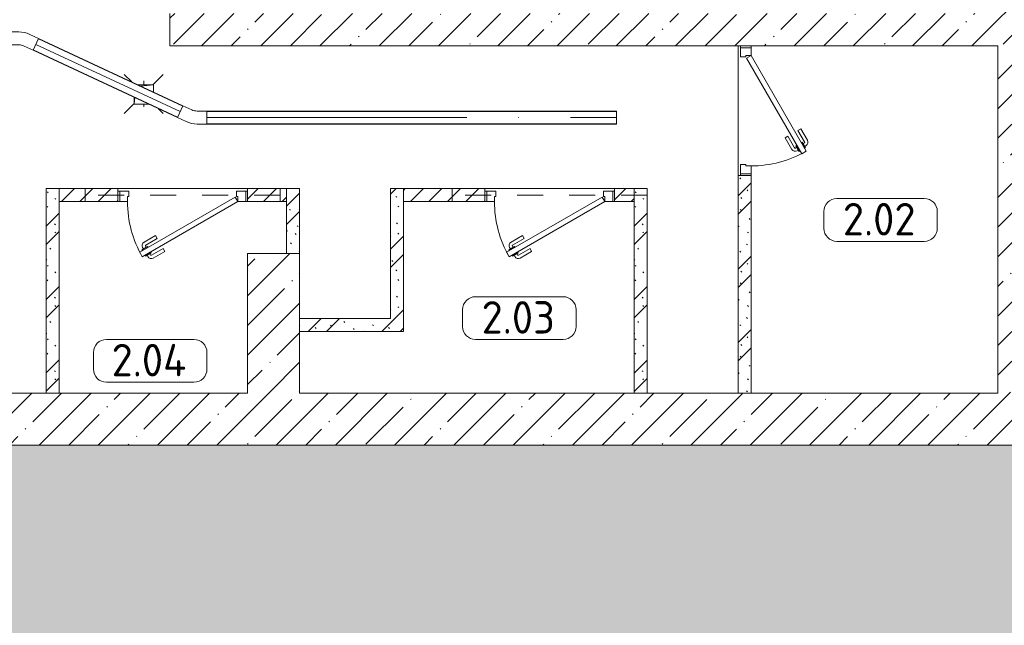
# Model space of a CAD drawing. Header units: millimetres. Extents: x -32229 to 192519, y -13689 to 125138.
# Tile 9 of 183: x -2495 to 5085, y 34587 to 39251. Entities that reach past the tile are written whole.
import ezdxf

# ---------------------------------------------------------------- set-up
doc = ezdxf.new("R2010")
doc.units = ezdxf.units.MM
doc.linetypes.add('3_ Штрих_ 1 х 1 мм', pattern=[400, 200, -200])
doc.linetypes.add('ADSK_Осевая', pattern=[2800, 2000, -400, 0, -400])
for name, color, linetype, lineweight in [('A-AREA-____-IDEN', 7, 'Continuous', 9), ('A-DOOR-____-MCUT', 7, 'Continuous', 9), ('A-DOOR-____-OTLN', 7, 'Continuous', 18), ('A-DOOR-FRAM-MCUT', 7, 'Continuous', 9), ('A-FLOR-____-MCUT', 7, 'Continuous', 40), ('A-FLOR-____-OTLN', 7, 'Continuous', 18), ('A-FLOR-____-PATT', 7, 'Continuous', 40), ('A-WALL-____-MCUT', 7, 'Continuous', 40), ('A-WALL-____-PATT', 7, 'Continuous', 40), ('E-CABL-TRAY-CNTR', 7, 'ADSK_Осевая', 18), ('E-CABL-TRAY-OTLN', 7, 'Continuous', 18), ('I-WALL-____-MCUT', 7, 'Continuous', 40), ('M-EQPM-____-OTLN', 7, 'Continuous', 18), ('P-SANR-FIXT-OTLN', 7, 'Continuous', 18), ('S-BEAM-____-OTLN', 7, 'Continuous', 18), ('S-COLS-____-MCUT', 7, 'Continuous', 40), ('S-COLS-____-OTLN', 7, 'Continuous', 18)]:
    doc.layers.add(name, color=color, linetype=linetype, lineweight=lineweight)
doc.styles.add('GOST Common_3', font='GOST_Common.ttf', dxfattribs={"height": 250})
pattern_1 = [(45, (0, 0), (-228.0985, 228.0985), []), (45, (228.1, 0), (-228.0985, 228.0985), [403.225, -80.645, 6.706, -73.939])]
pattern_2 = [(45, (0, 0), (-70.71068, 70.71068), [])]
pattern_3 = [(135, (300.56, 377.28), (-565.6854, 6e-14), [10, -790]), (135, (349.8, 474.73), (-565.6854, 6e-14), [10, -790]), (135, (423.93, 473.06), (-565.6854, 6e-14), [10, -790]), (135, (229.92, 447.9), (-565.6854, 6e-14), [10, -790]), (135, (155.08, 447.9), (-565.6854, 6e-14), [10, -790]), (135, (114.9, 369.03), (-565.6854, 6e-14), [10, -790]), (135, (132.43, 285.8), (-565.6854, 6e-14), [10, -790]), (135, (214.66, 322), (-565.6854, 6e-14), [10, -790]), (135, (198.16, 261.88), (-565.6854, 6e-14), [10, -790]), (135, (45.2, 272.9), (-565.6854, 6e-14), [10, -790]), (135, (42.32, 336.16), (-565.6854, 6e-14), [10, -790]), (135, (92.26, 192.24), (-565.6854, 6e-14), [10, -790]), (135, (7.07, 149.2), (-565.6854, 6e-14), [10, -790]), (135, (80.6, 95.1), (-565.6854, 6e-14), [10, -790]), (135, (79.53, 36.94), (-565.6854, 6e-14), [10, -790]), (135, (153.87, 74.56), (-565.6854, 6e-14), [10, -790]), (135, (228.35, 124.8), (-565.6854, 6e-14), [10, -790]), (135, (279.75, 180.4), (-565.6854, 6e-14), [10, -790]), (135, (282.9, 31.63), (-565.6854, 6e-14), [10, -790]), (135, (377.38, 53.45), (-565.6854, 6e-14), [10, -790]), (135, (352.28, 102.7), (-565.6854, 6e-14), [10, -790]), (135, (354.05, 0), (-565.6854, 6e-14), [10, -790]), (135, (553.23, 16.45), (-565.6854, 6e-14), [10, -790]), (135, (542.38, 63.45), (-565.6854, 6e-14), [10, -790]), (135, (536.58, 239.3), (-565.6854, 6e-14), [10, -790]), (135, (475.85, 203.9), (-565.6854, 6e-14), [10, -790]), (135, (475.85, 316.54), (-565.6854, 6e-14), [10, -790]), (135, (520.8, 408.7), (-565.6854, 6e-14), [10, -790]), (135, (551.1, 470.8), (-565.6854, 6e-14), [10, -790]), (135, (235.25, 537.93), (-565.6854, 6e-14), [10, -790]), (135, (407.25, 547.65), (-565.6854, 6e-14), [10, -790]), (135, (94.5, 558.6), (-565.6854, 6e-14), [10, -790]), (135, (46.4, 532.3), (-565.6854, 6e-14), [10, -790]), (135, (85.56, 465.04), (-565.6854, 6e-14), [10, -790]), (135, (355.53, 181.14), (-565.6854, 6e-14), [10, -790]), (135, (362.23, 243.6), (-565.6854, 6e-14), [10, -790]), (135, (413.45, 344.1), (-565.6854, 6e-14), [10, -790]), (135, (286.3, 273.25), (-565.6854, 6e-14), [10, -790]), (135, (423.02, 263.72), (-565.6854, 6e-14), [10, -790]), (135, (162.94, 190.2), (-565.6854, 6e-14), [10, -790]), (135, (470.25, 120.93), (-565.6854, 6e-14), [10, -790]), (135, (484.48, 9.78), (-565.6854, 6e-14), [10, -790]), (45, (0, 212.13), (-565.6854, 0), []), (45, (212.13, 0), (-565.6854, 0), []), (45, (353.55, 0), (-565.6854, 0), []), (45, (0, 353.55), (-565.6854, 0), [])]

# ---------------------------------------------------------------- blocks, each defined once
blk = doc.blocks.new('АР_Дверь однопольная - 1000х2100h_850__Кладовая-4751203--01 ЭЛ')
at = {"layer": 'A-DOOR-____-MCUT', "color": 253, "lineweight": 13, "true_color": 0xaaaaaa}
for p, q in [((311.1, 475), (-425, 50)), ((331.1, 440.4), (311.1, 475)), ((-405, 15.4), (331.1, 440.4)), ((-425, 50), (-405, 15.4))]:
    blk.add_line(p, q, dxfattribs=at)
at = {"layer": 'A-DOOR-____-OTLN', "color": 253, "lineweight": 5, "true_color": 0xaaaaaa}
for p, q in [((138.9, 433.3), (227.7, 484.6)), ((151.4, 411.7), (240.2, 462.9)), ((285.5, 469.4), (242.2, 444.4)), ((253, 450.7), (247, 461.1)), ((274.6, 463.2), (268.6, 473.6)), ((289.5, 462.5), (285.5, 469.4)), ((151.4, 411.7), (138.9, 433.3)), ((196.4, 333.7), (285.2, 385)), ((242.2, 444.4), (246.2, 437.5)), ((270.2, 395.9), (266.2, 402.9)), ((313.5, 420.9), (270.2, 395.9)), ((281, 402.2), (287, 391.8)), ((302.6, 414.7), (308.7, 404.3)), ((309.5, 427.9), (313.5, 420.9)), ((196.4, 333.7), (208.9, 312.1)), ((208.9, 312.1), (297.7, 363.3))]:
    blk.add_line(p, q, dxfattribs=at)
for centre, radius, start, end in [((242.7, 458.6), 30, 30, 120), ((242.7, 458.6), 4.99, 30, 120), ((-425, 50), 850, 360, 30), ((282.7, 389.3), 4.99, 300, 30), ((282.7, 389.3), 30, 300, 30)]:
    blk.add_arc(centre, radius, start, end, dxfattribs=at)
at = {"layer": 'A-DOOR-FRAM-MCUT', "color": 253, "lineweight": 13, "true_color": 0xaaaaaa}
for p, q in [((-485, 50), (-500, 50)), ((-425, 50), (-485, 50)), ((-485, 50), (-485, -30)), ((-425, 10), (-425, 50)), ((-415, 10), (-425, 10)), ((-415, -30), (-415, 10)), ((425, 10), (415, 10)), ((415, 10), (415, -30)), ((485, 50), (425, 50)), ((425, 50), (425, 10)), ((485, -30), (485, 50)), ((485, 50), (500, 50)), ((-485, -30), (-500, -30)), ((-485, -30), (-415, -30)), ((415, -30), (485, -30)), ((485, -30), (500, -30))]:
    blk.add_line(p, q, dxfattribs=at)
blk = doc.blocks.new('АР_Дверь однопольная - 1000х2100h_850__Кладовая-7382982--01 ЭЛ')
at = {"layer": 'A-DOOR-____-MCUT', "color": 253, "lineweight": 13, "true_color": 0xaaaaaa}
for p, q in [((311.1, 475), (-425, 50)), ((331.1, 440.4), (311.1, 475)), ((-405, 15.4), (331.1, 440.4)), ((-425, 50), (-405, 15.4))]:
    blk.add_line(p, q, dxfattribs=at)
at = {"layer": 'A-DOOR-____-OTLN', "color": 253, "lineweight": 5, "true_color": 0xaaaaaa}
for p, q in [((138.9, 433.3), (227.7, 484.6)), ((151.4, 411.7), (240.2, 462.9)), ((285.5, 469.4), (242.2, 444.4)), ((253, 450.7), (247, 461.1)), ((274.6, 463.2), (268.6, 473.6)), ((289.5, 462.5), (285.5, 469.4)), ((151.4, 411.7), (138.9, 433.3)), ((196.4, 333.7), (285.2, 385)), ((242.2, 444.4), (246.2, 437.5)), ((270.2, 395.9), (266.2, 402.9)), ((313.5, 420.9), (270.2, 395.9)), ((281, 402.2), (287, 391.8)), ((302.6, 414.7), (308.7, 404.3)), ((309.5, 427.9), (313.5, 420.9)), ((196.4, 333.7), (208.9, 312.1)), ((208.9, 312.1), (297.7, 363.3))]:
    blk.add_line(p, q, dxfattribs=at)
for centre, radius, start, end in [((242.7, 458.6), 30, 30, 120), ((242.7, 458.6), 4.99, 30, 120), ((-425, 50), 850, 360, 30), ((282.7, 389.3), 4.99, 300, 30), ((282.7, 389.3), 30, 300, 30)]:
    blk.add_arc(centre, radius, start, end, dxfattribs=at)
at = {"layer": 'A-DOOR-FRAM-MCUT', "color": 253, "lineweight": 13, "true_color": 0xaaaaaa}
for p, q in [((-485, 50), (-500, 50)), ((-425, 50), (-485, 50)), ((-485, 50), (-485, -30)), ((-425, 10), (-425, 50)), ((-415, 10), (-425, 10)), ((-415, -30), (-415, 10)), ((425, 10), (415, 10)), ((415, 10), (415, -30)), ((485, 50), (425, 50)), ((425, 50), (425, 10)), ((485, -30), (485, 50)), ((485, 50), (500, 50)), ((-485, -30), (-500, -30)), ((-485, -30), (-415, -30)), ((415, -30), (485, -30)), ((485, -30), (500, -30))]:
    blk.add_line(p, q, dxfattribs=at)
blk = doc.blocks.new('АР_Канал вертикальный прямоугольный - ВК-V177--01 ЭЛ')
at = {"layer": 'M-EQPM-____-OTLN', "lineweight": 13, "true_color": 0xe2e2e2}
h = blk.add_hatch(color=254, dxfattribs=at)
h.paths.add_polyline_path([(-75, -75), (-69.3, -23.9), (-75, -21.3)])
h.paths.add_polyline_path([(-21.8, 64.2), (75, 75), (-44.9, 75)])
at = {"layer": 'M-EQPM-____-OTLN', "color": 253, "lineweight": 13, "true_color": 0xaaaaaa}
for p, q in [((75, 75), (-44.9, 75)), ((75, 75), (-44.9, 75)), ((-44.9, 75), (75, 75)), ((-21.8, 64.2), (75, 75)), ((-21.8, 64.2), (75, 75)), ((75, 19.1), (75, 75)), ((75, 75), (75, 19.1)), ((-75, -21.3), (-75, -75)), ((-75, -21.3), (-75, -75)), ((-75, -75), (-75, -21.3)), ((-75, -75), (-69.3, -23.9)), ((-75, -75), (-69.3, -23.9)), ((-75, -75), (40.2, -75)), ((40.2, -75), (-75, -75))]:
    blk.add_line(p, q, dxfattribs=at)
blk = doc.blocks.new('АР_Трап - 100-100-V199--01 ЭЛ')
at = {"layer": 'P-SANR-FIXT-OTLN', "color": 253, "lineweight": 13, "true_color": 0xaaaaaa}
for p, q in [((-91.9, 91.9), (-150, 150)), ((0, 70), (0, 100)), ((70, 70), (150, 150)), ((-75, -75), (-150, -150)), ((0, -100), (0, -80)), ((114.8, -114.8), (150, -150))]:
    blk.add_line(p, q, dxfattribs=at)
blk = doc.blocks.new('АР_Перемычка - 100_Уx1_75x5__250-250-6683530--01 ЭЛ')
at = {"layer": 'S-BEAM-____-OTLN', "color": 9, "linetype": '3_ Штрих_ 1 х 1 мм', "lineweight": 15, "true_color": 0xc4c4c4}
for p, q in [((-750, 50), (-750, -50)), ((750, 50), (750, -50)), ((-750, 0), (750, 0))]:
    blk.add_line(p, q, dxfattribs=at)
blk = doc.blocks.new('Наметкина 10_РД_АР_П_отсоединено_rvt-1--01 ЭЛ')
at = {"layer": 'A-FLOR-____-PATT', "lineweight": 5, "true_color": 0xaaaaaa}
h = blk.add_hatch(dxfattribs=at)
h.set_pattern_fill('FP_1', color=253, style=0, pattern_type=2)
h.set_pattern_definition(pattern_1)
h.paths.add_polyline_path([(-3500.5, 28050), (16035.3, 28050), (16035.3, 35975), (-15864.7, 35975), (-15864.7, 28050), (-11525.4, 28050)])
at = {"layer": 'A-WALL-____-PATT', "lineweight": 5, "true_color": 0xaaaaaa}
h = blk.add_hatch(dxfattribs=at)
h.set_pattern_fill('FP_1', color=253, style=0, pattern_type=2)
h.set_pattern_definition(pattern_1)
h.paths.add_polyline_path([(5435.3, 35975), (5435.3, 42500), (5035.3, 42500), (5035.3, 35975)])
h = blk.add_hatch(dxfattribs=at)
h.set_pattern_fill('FP_1', color=253, style=0, pattern_type=2)
h.set_pattern_definition(pattern_1)
h.paths.add_polyline_path([(4524.4, 39050), (5035.3, 39050), (5035.3, 39300), (-1339.7, 39300), (-1339.7, 39050), (2518.2, 39050)])
h = blk.add_hatch(dxfattribs=at)
h.set_pattern_fill('FP_6', color=253, style=0, pattern_type=2)
h.set_pattern_definition(pattern_3)
h.paths.add_polyline_path([(3135.3, 36375), (3135.3, 38050), (3035.3, 38050), (3035.3, 36375)])
h = blk.add_hatch(dxfattribs=at)
h.set_pattern_fill('FP_6', color=253, style=0, pattern_type=2)
h.set_pattern_definition(pattern_3)
h.paths.add_polyline_path([(-2289.7, 36375), (-2189.7, 36375), (-2189.7, 37950), (-2289.7, 37950), (-2289.7, 37393.4)])
h = blk.add_hatch(dxfattribs=at)
h.set_pattern_fill('FP_8', color=253, style=0, pattern_type=2)
h.set_pattern_definition(pattern_2)
h.paths.add_polyline_path([(-2189.7, 37850), (-1739.7, 37850), (-1739.7, 37950), (-2189.7, 37950)])
h.paths.add_polyline_path([(-439.7, 37850), (-439.7, 37950), (-739.7, 37950), (-739.7, 37850)])
h = blk.add_hatch(dxfattribs=at)
h.set_pattern_fill('FP_6', color=253, style=0, pattern_type=2)
h.set_pattern_definition(pattern_3)
h.paths.add_polyline_path([(-339.7, 37450), (-339.7, 37950), (-439.7, 37950), (-439.7, 37450)])
h = blk.add_hatch(dxfattribs=at)
h.set_pattern_fill('FP_6', color=253, style=0, pattern_type=2)
h.set_pattern_definition(pattern_3)
h.paths.add_polyline_path([(360.3, 36850), (460.3, 36850), (460.3, 37950), (360.3, 37950), (360.3, 36950)])
h = blk.add_hatch(dxfattribs=at)
h.set_pattern_fill('FP_8', color=253, style=0, pattern_type=2)
h.set_pattern_definition(pattern_2)
h.paths.add_polyline_path([(2235.3, 37850), (2235.3, 37950), (2085.3, 37950), (2085.3, 37850)])
h.paths.add_polyline_path([(1085.3, 37850), (1085.3, 37950), (460.3, 37950), (460.3, 37850), (512, 37850)])
h = blk.add_hatch(dxfattribs=at)
h.set_pattern_fill('FP_6', color=253, style=0, pattern_type=2)
h.set_pattern_definition(pattern_3)
h.paths.add_polyline_path([(2335.3, 36375), (2335.3, 37950), (2235.3, 37950), (2235.3, 36375)])
h = blk.add_hatch(dxfattribs=at)
h.set_pattern_fill('FP_6', color=253, style=0, pattern_type=2)
h.set_pattern_definition(pattern_3)
h.paths.add_polyline_path([(360.3, 36850), (360.3, 36950), (-339.7, 36950), (-339.7, 36850)])
h = blk.add_hatch(dxfattribs=at)
h.set_pattern_fill('FP_1', color=253, style=0, pattern_type=2)
h.set_pattern_definition(pattern_1)
h.paths.add_polyline_path([(5035.3, 35975), (5035.3, 36375), (-13164.7, 36375), (-13164.7, 35975), (4524.4, 35975)])
at = {"layer": 'S-COLS-____-OTLN', "lineweight": 5, "true_color": 0xaaaaaa}
h = blk.add_hatch(dxfattribs=at)
h.set_pattern_fill('FP_1', color=253, style=0, pattern_type=2)
h.set_pattern_definition(pattern_1)
h.paths.add_polyline_path([(-339.7, 36375), (-339.7, 37450), (-739.7, 37450), (-739.7, 36375)])
at = {"layer": 'A-FLOR-____-MCUT', "color": 253, "lineweight": 15, "true_color": 0xaaaaaa}
blk.add_line((16035.3, 35975), (-15864.7, 35975), dxfattribs=at)
at = {"layer": 'A-FLOR-____-OTLN', "color": 253, "lineweight": 13, "true_color": 0xaaaaaa}
for p, q in [((3035.3, 39050), (3035.3, 38050)), ((3035.3, 38050), (3035.3, 39050)), ((-739.7, 37950), (-1739.7, 37950)), ((-1739.7, 37950), (-739.7, 37950)), ((2085.3, 37950), (1085.3, 37950)), ((1085.3, 37950), (2085.3, 37950))]:
    blk.add_line(p, q, dxfattribs=at)
at = {"layer": 'A-WALL-____-MCUT', "color": 253, "lineweight": 13, "true_color": 0xaaaaaa}
for p, q in [((-1339.7, 39300), (-1339.7, 39050)), ((-1339.7, 39050), (5035.3, 39050)), ((5035.3, 39050), (5035.3, 36375)), ((-739.7, 36375), (-5114.7, 36375)), ((5035.3, 36375), (-339.7, 36375)), ((-13164.7, 35975), (5035.3, 35975)), ((5035.3, 35975), (5435.3, 35975))]:
    blk.add_line(p, q, dxfattribs=at)
at = {"layer": 'A-WALL-____-MCUT', "color": 253, "lineweight": 15, "true_color": 0xaaaaaa}
for p, q in [((-2189.7, 37950), (-2189.7, 37850)), ((460.3, 37950), (460.3, 37850))]:
    blk.add_line(p, q, dxfattribs=at)
at = {"layer": 'I-WALL-____-MCUT', "color": 253, "lineweight": 13, "true_color": 0xaaaaaa}
for p, q in [((3035.3, 38050), (3035.3, 36375)), ((3135.3, 38050), (3035.3, 38050)), ((3135.3, 36375), (3135.3, 38050)), ((-2289.7, 37950), (-2289.7, 36375)), ((-2189.7, 37950), (-2289.7, 37950)), ((-1739.7, 37950), (-2189.7, 37950)), ((-1739.7, 37850), (-1739.7, 37950)), ((-439.7, 37950), (-739.7, 37950)), ((-739.7, 37950), (-739.7, 37850)), ((-439.7, 37850), (-439.7, 37950)), ((-439.7, 37950), (-439.7, 37450)), ((-339.7, 37950), (-439.7, 37950)), ((-339.7, 37450), (-339.7, 37950)), ((360.3, 37950), (360.3, 36950)), ((460.3, 37950), (360.3, 37950)), ((1085.3, 37950), (460.3, 37950)), ((1085.3, 37850), (1085.3, 37950)), ((2235.3, 37950), (2085.3, 37950)), ((2085.3, 37950), (2085.3, 37850)), ((2235.3, 37850), (2235.3, 37950)), ((2235.3, 37950), (2235.3, 36375)), ((2335.3, 37950), (2235.3, 37950)), ((2335.3, 36375), (2335.3, 37950)), ((-2189.7, 37850), (-1739.7, 37850)), ((-2189.7, 36375), (-2189.7, 37850)), ((-739.7, 37850), (-439.7, 37850)), ((460.3, 36850), (460.3, 37850)), ((460.3, 37850), (1085.3, 37850)), ((2085.3, 37850), (2235.3, 37850)), ((-439.7, 37450), (-339.7, 37450)), ((360.3, 36950), (-339.7, 36950)), ((-339.7, 36950), (-339.7, 36850)), ((-339.7, 36850), (360.3, 36850)), ((360.3, 36850), (460.3, 36850)), ((-2289.7, 36375), (-2189.7, 36375)), ((2235.3, 36375), (2335.3, 36375)), ((3035.3, 36375), (3135.3, 36375))]:
    blk.add_line(p, q, dxfattribs=at)
at = {"layer": 'S-COLS-____-MCUT', "color": 253, "lineweight": 15, "true_color": 0xaaaaaa}
for p, q in [((-339.7, 37450), (-739.7, 37450)), ((-739.7, 37450), (-739.7, 36375)), ((-339.7, 36375), (-339.7, 37450))]:
    blk.add_line(p, q, dxfattribs=at)
at = {"layer": 'A-DOOR-____-OTLN', "color": 253, "lineweight": 13, "true_color": 0xaaaaaa}
for name, p, rotation in [('АР_Дверь однопольная - 1000х2100h_850__Кладовая-7382982--01 ЭЛ', (3085.3, 38550), 269.9999999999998), ('АР_Дверь однопольная - 1000х2100h_850__Кладовая-4751203--01 ЭЛ', (-1239.7, 37900), 180), ('АР_Дверь однопольная - 1000х2100h_850__Кладовая-4751203--01 ЭЛ', (1585.3, 37900), 180)]:
    blk.add_blockref(name, p, dxfattribs=dict(at, rotation=rotation))
at = {"layer": 'M-EQPM-____-OTLN', "color": 253, "lineweight": 13, "true_color": 0xaaaaaa}
blk.add_blockref('АР_Канал вертикальный прямоугольный - ВК-V177--01 ЭЛ', (-1539.7, 38675), dxfattribs=at)
at = {"layer": 'P-SANR-FIXT-OTLN', "color": 253, "lineweight": 13, "true_color": 0xaaaaaa}
blk.add_blockref('АР_Трап - 100-100-V199--01 ЭЛ', (-1539.7, 38680), dxfattribs=at)
at = {"layer": 'S-BEAM-____-OTLN', "color": 253, "lineweight": 13, "true_color": 0xaaaaaa, "rotation": 180}
for p in [(-1239.7, 37900), (1585.3, 37900)]:
    blk.add_blockref('АР_Перемычка - 100_Уx1_75x5__250-250-6683530--01 ЭЛ', p, dxfattribs=at)
blk = doc.blocks.new('M_Горизонтальный изгиб-колено для канального - Стандартное-3034458--01 ЭЛ')
at = {"layer": 'E-CABL-TRAY-OTLN', "color": 150, "true_color": 0x0080ff}
for p, q in [((77, 91.1), (9, 59.4)), ((119.2, 0.4), (77, 91.1)), ((-108.3, -50), (-108.3, 50)), ((-108.3, 50), (-33.3, 50)), ((51.3, -31.3), (119.2, 0.4)), ((-33.3, -50), (-108.3, -50))]:
    blk.add_line(p, q, dxfattribs=at)
for radius in [100, 200]:
    blk.add_arc((-33.3, 150), radius, 270, 295, dxfattribs=at)
blk = doc.blocks.new('Марка помещения 2 - Марка помещения 2-1605974--01 ЭЛ')
at = {"layer": 'A-AREA-____-IDEN', "color": 253, "true_color": 0xaaaaaa}
for p, q in [((-1.797, 0.841), (1.569, 0.841)), ((-2.297, -0.309), (-2.297, 0.341)), ((2.069, 0.341), (2.069, -0.309)), ((1.569, -0.809), (-1.797, -0.809))]:
    blk.add_line(p, q, dxfattribs=at)
for centre, start, end in [((-1.797, 0.341), 90, 180), ((1.569, 0.341), 0, 90), ((-1.797, -0.309), 180, 270), ((1.569, -0.309), 270, 360)]:
    blk.add_arc(centre, 0.5, start, end, dxfattribs=at)

msp = doc.modelspace()

# ---------------------------------------------------------------- linework, layer by layer
at = {"layer": 'E-CABL-TRAY-CNTR', "color": 150, "true_color": 0x0080ff}
for p, q in [((-2370.4, 39061.3), (-1259.8, 38543.4)), ((-1053.4, 38497.6), (2100.2, 38497.6))]:
    msp.add_line(p, q, dxfattribs=at)
at = {"layer": 'E-CABL-TRAY-OTLN', "color": 150, "true_color": 0x0080ff}
for p, q in [((-2350.4, 39104.3), (-2349.3, 39106.6)), ((-2350.4, 39104.3), (-1239.7, 38586.4)), ((-2349.3, 39106.6), (-1238.6, 38588.7)), ((-2391.6, 39016), (-2390.5, 39018.3)), ((-2391.6, 39016), (-1280.9, 38498.1)), ((-2390.5, 39018.3), (-1279.8, 38500.4)), ((-1238.6, 38588.7), (-1239.7, 38586.4)), ((-1053.4, 38545.1), (-1053.4, 38547.6)), ((-1053.4, 38547.6), (2100.2, 38547.6)), ((-1053.4, 38545.1), (2100.2, 38545.1)), ((2100.2, 38547.6), (2100.2, 38447.6)), ((-1279.8, 38500.4), (-1280.9, 38498.1)), ((-1053.4, 38447.6), (-1053.4, 38450.2)), ((-1053.4, 38450.2), (2100.2, 38450.2)), ((-1053.4, 38447.6), (2100.2, 38447.6))]:
    msp.add_line(p, q, dxfattribs=at)

# ---------------------------------------------------------------- block references
at = {"lineweight": 5}
msp.add_blockref('Наметкина 10_РД_АР_П_отсоединено_rvt-1--01 ЭЛ', (0, 0), dxfattribs=at)
at = {"layer": 'A-AREA-____-IDEN', "color": 253, "true_color": 0xaaaaaa, "xscale": 199.9999999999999, "yscale": 199.9999999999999, "zscale": 199.9999999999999}
for p in [(4155.8, 37705.9), (1374.5, 36949.8), (-1466.9, 36620.6)]:
    msp.add_blockref('Марка помещения 2 - Марка помещения 2-1605974--01 ЭЛ', p, dxfattribs=at)
at = {"layer": 'E-CABL-TRAY-OTLN', "color": 150, "true_color": 0x0080ff}
for p, rotation in [((-2468.5, 39107), 154.9999999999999), ((-1161.7, 38497.6), 334.9999999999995)]:
    msp.add_blockref('M_Горизонтальный изгиб-колено для канального - Стандартное-3034458--01 ЭЛ', p, dxfattribs=dict(at, rotation=rotation))

# ---------------------------------------------------------------- texts
at = {"layer": 'A-AREA-____-IDEN', "color": 253, "true_color": 0xaaaaaa, "char_height": 250, "attachment_point": 1, "style": 'GOST Common_3'}
for s, insert, width in [('2.02', (3842.3, 37839.7), 769.62), ('2.03', (1061, 37083.5), 769.62), ('2.04', (-1787.4, 36754.3), 785.654)]:
    msp.add_mtext(s, dxfattribs=dict(at, insert=insert, width=width))

doc.saveas('drawing.dxf')
